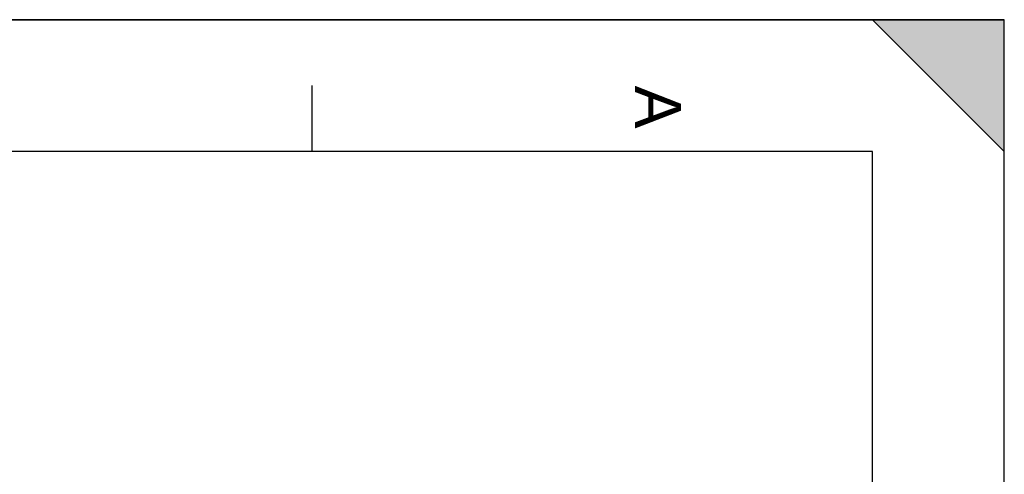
# Model space of a CAD drawing. Header units: millimetres. Extents: x 0 to 420, y 0 to 297.
# Tile 35 of 35: x 345 to 420, y 263 to 297. Entities that reach past the tile are written whole.
import ezdxf

# ---------------------------------------------------------------- set-up
doc = ezdxf.new("R2010")
doc.units = ezdxf.units.MM
doc.header["$LTSCALE"] = 23.1
doc.layers.get('0').update_dxf_attribs({"linetype": 'CONTINUOUS'})
doc.styles.add('TEXTSTYLE_2', font='arial.ttf')

# ---------------------------------------------------------------- blocks, each defined once
blk = doc.blocks.new('MARGEA3_BL0', base_point=(210.000078, 148.5))
at = {"color": 7, "linetype": 'Continuous'}
for p, q in [((420.000078, 297.000001), (0.000078, 297.000001)), ((0.000078, 296.999914), (420, 296.999914)), ((410.000078, 297.000001), (420.000078, 287.000001)), ((420.000078, 297.000001), (410.000078, 297.000001)), ((410.000078, 297.000001), (420.000078, 287.000001)), ((420, 0), (420, 296.999914)), ((420.000078, 287.000001), (420.000078, 297.000001)), ((420.000078, 0.000001), (420.000078, 297.000001)), ((367.500078, 292.000001), (367.500078, 287.000001)), ((410.000078, 287.000001), (10.000078, 287.000001)), ((410.000078, 10.000001), (410.000078, 287.000001))]:
    blk.add_line(p, q, dxfattribs=at)
blk.add_solid([(410.000078, 297.000001), (420.000078, 287.000001), (420.000078, 297.000001)], dxfattribs=at)
at = {"color": 7, "linetype": 'Continuous', "style": 'TEXTSTYLE_2', "oblique": 0.00001872}
blk.add_text('A', height=3.5, rotation=270, dxfattribs=at).set_placement((392.000078, 292.000001))

msp = doc.modelspace()

# ---------------------------------------------------------------- linework, layer by layer
at = {"color": 7, "linetype": 'Continuous'}
for p in [(0, 297), (420, 0)]:
    msp.add_line(p, (420, 297), dxfattribs=at)

# ---------------------------------------------------------------- block references
msp.add_blockref('MARGEA3_BL0', (210, 148.5), dxfattribs=at)

doc.saveas('drawing.dxf')
